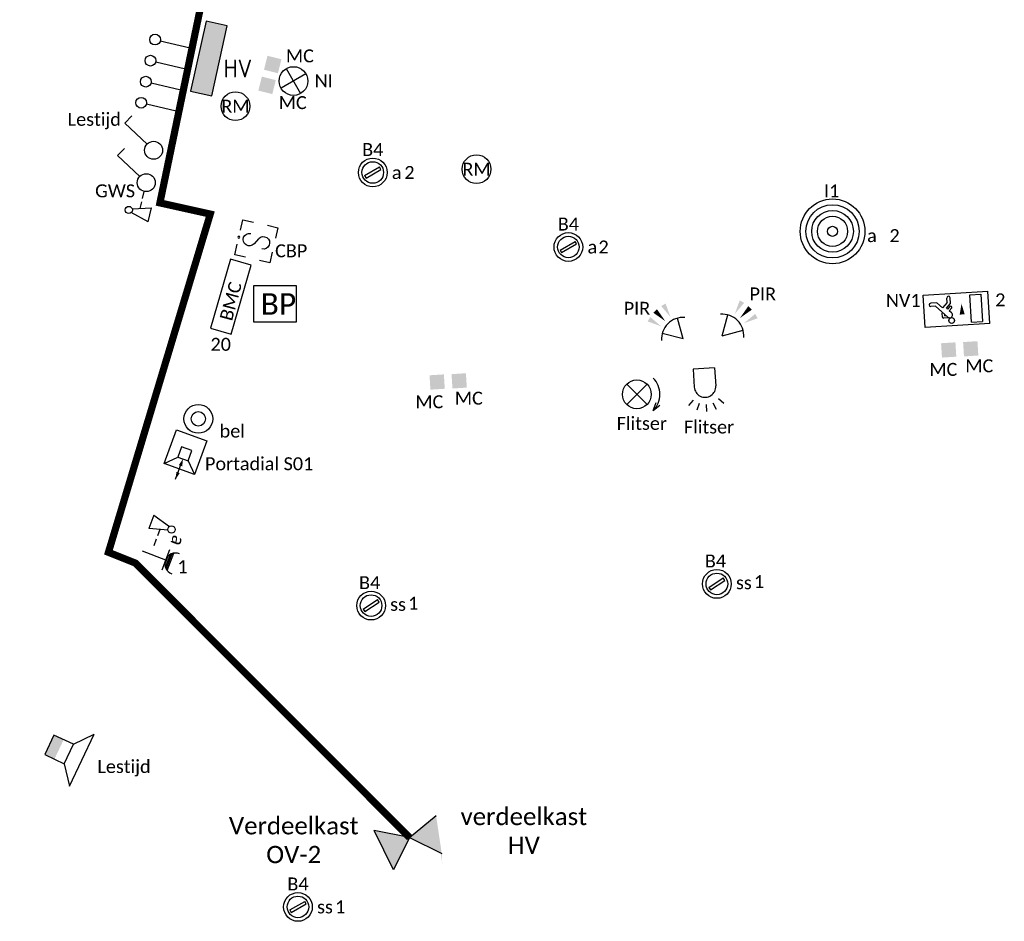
# Model space of a CAD drawing. Header units: millimetres. Extents: x -197899 to 120983, y -4228 to 45370.
# Tile 172 of 200: x 25657 to 32505, y 4768 to 11038. Entities that reach past the tile are written whole.
import ezdxf
from ezdxf.enums import TextEntityAlignment as Align

# ---------------------------------------------------------------- set-up
doc = ezdxf.new("R2010")
doc.units = ezdxf.units.MM
for name, color, linetype in [('EL6132--', 3, 'Continuous'), ('EL6211--', 3, 'Continuous'), ('EL6222--', 3, 'Continuous'), ('EL6223--', 3, 'Continuous'), ('EL6311--', 3, 'Continuous'), ('EL6350--', 3, 'Continuous'), ('EL6421--', 3, 'Continuous'), ('EL6423--', 3, 'Continuous'), ('EL6511--', 3, 'Continuous'), ('EL6521--', 3, 'Continuous'), ('EL6523--', 3, 'Continuous')]:
    doc.layers.add(name, color=color, linetype=linetype)
doc.styles.add('STABICAD-018', font='calibri.ttf', dxfattribs={"height": 180})
doc.styles.add('STABICAD-025', font='ISOCP.SHX', dxfattribs={"height": 2.5})
doc.styles.get("Standard").update_dxf_attribs({"font": 'arial.ttf'})

# ---------------------------------------------------------------- blocks, each defined once
blk = doc.blocks.new('1116A4C')
at = {"color": 0, "linetype": 'Continuous'}
for p, q in [((-5, 4), (-5, 1)), ((5, 4), (-5, 4)), ((5, 1), (5, 4)), ((-5, 1), (5, 1))]:
    blk.add_line(p, q, dxfattribs=at)
blk.add_solid([(-5, 4), (-5, 1), (5, 4), (5, 1)], dxfattribs=at)
at = {"color": 0, "linetype": 'Continuous', "style": 'STABICAD-018'}
for tag, p in [('PANEL', (0, 15)), ('CIRCUIT', (0, 9)), ('SUBCIRCUIT', (4.5, 9)), ('PANELNAME', (0, 6)), ('ARTICLECODE', (0, 0))]:
    blk.add_attdef(tag, text='', height=1.8, dxfattribs=at).set_placement(p, align=Align.MIDDLE)
blk.add_attdef('CASCADINGPANEL', (0, 0), '', height=1.8, dxfattribs=at)
blk = doc.blocks.new('111410')
at = {"color": 0, "linetype": 'Continuous'}
for radius in [2, 1]:
    blk.add_circle((0, 3), radius, dxfattribs=at)
at = {"color": 0, "linetype": 'Continuous', "style": 'STABICAD-018'}
for tag, p in [('SWITCHCODE', (0, 7)), ('ARTICLECODE', (0, 0))]:
    blk.add_attdef(tag, text='', height=1.8, dxfattribs=at).set_placement(p, align=Align.MIDDLE)
blk = doc.blocks.new('1115C2J')
at = {"color": 0, "linetype": 'Continuous'}
for p, q in [((-4.5, 5.5), (4.5, 5.5)), ((-4.5, 1), (-4.5, 5.5)), ((4.5, 1), (4.5, 5.5)), ((-2.68, 4.35), (-3.52, 4.35)), ((-1.94, 3.61), (-2.68, 4.35)), ((-1.24, 4.31), (-1.94, 3.61)), ((-1.37, 3.5), (-0.76, 4.11)), ((-1.24, 4.31), (-1.24, 4.91)), ((-0.76, 4.11), (-0.76, 4.91)), ((2, 5.15), (3.5, 5.15)), ((2, 1.35), (2, 5.15)), ((3.5, 5.15), (3.5, 1.35)), ((-2.88, 3.87), (-3.52, 3.87)), ((-1.27, 2.26), (-2.88, 3.87)), ((-1.94, 2.93), (-2.04, 2.83)), ((-2.04, 2.83), (-2.04, 2.34)), ((-1.23, 3.35), (-1.37, 3.5)), ((-0.87, 3.71), (-1.23, 3.35)), ((-0.65, 3.49), (-1.01, 3.13)), ((-0.71, 2.83), (-1.01, 3.13)), ((-0.99, 2.14), (-1.84, 2.14)), ((-1.71, 2.7), (-1.72, 2.7)), ((-1.72, 2.7), (-1.72, 2.46)), ((-1.47, 2.46), (-1.72, 2.46)), ((4.5, 1), (-4.5, 1)), ((2, 1.35), (3.5, 1.35))]:
    blk.add_line(p, q, dxfattribs=at)
blk.add_lwpolyline([(0.75, 4, 0, 0.7, 0), (0.75, 2.5, 0.7, 0.7, 0)], format="xyseb", dxfattribs=at)
blk.add_circle((-0.76, 1.75), 0.4, dxfattribs=at)
for centre, radius, start, end in [((-3.52, 4.11), 0.24, 90, 270), ((-1, 4.91), 0.24, 0, 180), ((-0.99, 2.54), 0.4, 225, 45), ((-0.76, 3.6), 0.16, 315, 135), ((-1.84, 2.34), 0.2, 180, 270)]:
    blk.add_arc(centre, radius, start, end, dxfattribs=at)
at = {"color": 0, "linetype": 'Continuous', "style": 'STABICAD-018'}
for tag, p in [('PANEL', (0, 15.17)), ('CIRCUIT', (0, 12.17)), ('SUBCIRCUIT', (4.5, 12.17)), ('LIGHTFIXTURECODE', (0, 8))]:
    blk.add_attdef(tag, text='', height=1.8, dxfattribs=at).set_placement(p, align=Align.MIDDLE)
blk = doc.blocks.new('*U509')
for radius in [225, 185, 145, 105, 35]:
    blk.add_circle((0, 0), radius)
at = {"color": 0, "linetype": 'Continuous', "style": 'STABICAD-018'}
blk.add_attdef('CIRCUIT', text='', height=180, dxfattribs=at).set_placement((0, 223.8), align=Align.BOTTOM_RIGHT)
for tag, p in [('SWITCHCODE', (50, 223.8)), ('SUBCIRCUIT', (150, 223.8))]:
    blk.add_attdef(tag, text='', height=180, dxfattribs=at).set_placement(p, align=Align.BOTTOM_LEFT)
for tag, p in [('LIGHTFIXTURECODE', (0, -400)), ('PANEL', (0, -650))]:
    blk.add_attdef(tag, text='', height=180, dxfattribs=at).set_placement(p, align=Align.MIDDLE)
blk = doc.blocks.new('*U512')
at = {"linetype": 'Continuous'}
for p, q in [((-57, -21.3), (47, 38.7)), ((-47, -38.7), (57, 21.3)), ((57, 21.3), (47, 38.7)), ((-57, -21.3), (-47, -38.7))]:
    blk.add_line(p, q, dxfattribs=at)
for radius in [100, 75]:
    blk.add_circle((0, 0), radius, dxfattribs=at)
at = {"color": 0, "linetype": 'Continuous', "style": 'STABICAD-018'}
for tag, p in [('LIGHTFIXTURECODE', (0, 225)), ('PANEL', (0, -225))]:
    blk.add_attdef(tag, text='', height=180, dxfattribs=at).set_placement(p, align=Align.MIDDLE)
for tag, p in [('CIRCUIT', (150, 0)), ('SWITCHCODE', (250, 0)), ('SUBCIRCUIT', (350, 0))]:
    blk.add_attdef(tag, text='', height=180, dxfattribs=at).set_placement(p, align=Align.MIDDLE_LEFT)
blk = doc.blocks.new('E00445')
at = {"color": 0, "linetype": 'Continuous'}
for p, q in [((5, 4), (-5, 4)), ((-5, 4), (-5, 1)), ((5, 1), (5, 4)), ((-5, 1), (5, 1))]:
    blk.add_line(p, q, dxfattribs=at)
at = {"color": 0, "linetype": 'Continuous', "style": 'STABICAD-018'}
for tag, p in [('FIREPROTECTION_PANELNAME', (4, 13.5)), ('PANEL', (0, 9)), ('CIRCUIT', (0, 6)), ('SUBCIRCUIT', (6, 6)), ('ARTICLECODE', (0, 0))]:
    blk.add_attdef(tag, text='', height=1.8, dxfattribs=at).set_placement(p, align=Align.MIDDLE)
at = {"color": 0, "linetype": 'Continuous', "style": 'STABICAD-018', "flags": 1}
blk.add_attdef('POWERCODE', text='', height=1.8, dxfattribs=at).set_placement((14.5, 6), align=Align.MIDDLE)
blk = doc.blocks.new('E00058')
at = {"color": 0, "linetype": 'Continuous'}
for q in [(-1.5, 3.6), (1.5, 3.6)]:
    blk.add_line((0, 1), q, dxfattribs=at)
blk.add_arc((0, 1), 3, 40.5288, 139.4712, dxfattribs=at)
for points in [[(-1.76, 6.21), (-1.08, 6.39), (-0.91, 4.38)], [(-0.35, 6.49), (0.35, 6.49), (0, 4.5)], [(1.08, 6.39), (1.76, 6.21), (0.91, 4.38)]]:
    blk.add_solid(points, dxfattribs=at)
at = {"color": 0, "linetype": 'Continuous', "style": 'STABICAD-018'}
blk.add_attdef('SECURITY_PANEL', text='', height=1.8, dxfattribs=at).set_placement((0, 10), align=Align.CENTER)
for tag, p in [('TEXT1', (0, 9)), ('ARTICLECODE', (0, 0))]:
    blk.add_attdef(tag, text='', height=1.8, dxfattribs=at).set_placement(p, align=Align.MIDDLE)
blk = doc.blocks.new('E00046')
at = {"color": 0, "linetype": 'Continuous'}
blk.add_solid([(-1, 1), (1, 1), (-1, 3), (1, 3)], dxfattribs=at)
at = {"color": 0, "linetype": 'Continuous', "style": 'STABICAD-018'}
blk.add_attdef('SECURITY_PANEL', text='', height=1.8, dxfattribs=at).set_placement((0, 10), align=Align.CENTER)
for tag, p in [('TEXT1', (0, 5.5)), ('ARTICLECODE', (0, 0))]:
    blk.add_attdef(tag, text='', height=1.8, dxfattribs=at).set_placement(p, align=Align.MIDDLE)
blk = doc.blocks.new('E00036')
at = {"color": 0, "linetype": 'Continuous'}
for p, q in [((-2.5, 6), (-2.5, 4.5)), ((-1, 6), (-2.5, 6)), ((2.5, 6), (1, 6)), ((2.5, 4.5), (2.5, 6)), ((0.42, 3.73), (-0.42, 3.27)), ((-2.5, 2.5), (-2.5, 1)), ((2.5, 1), (2.5, 2.5)), ((-2.5, 1), (-1, 1)), ((1, 1), (2.5, 1))]:
    blk.add_line(p, q, dxfattribs=at)
blk.add_circle((0, 1), 0.125, dxfattribs=at)
for centre, start, end in [((0, 4.5), 298.955, 180), ((0, 2.5), 118.955, 0)]:
    blk.add_arc(centre, 0.875, start, end, dxfattribs=at)
at = {"color": 0, "linetype": 'Continuous', "style": 'STABICAD-018'}
blk.add_attdef('SECURITY_PANEL', text='', height=1.8, dxfattribs=at).set_placement((0, 10), align=Align.CENTER)
for tag, p in [('TEXT1', (0, 8.5)), ('ARTICLECODE', (0, 0))]:
    blk.add_attdef(tag, text='', height=1.8, dxfattribs=at).set_placement(p, align=Align.MIDDLE)
blk = doc.blocks.new('E00040A')
at = {"color": 0, "linetype": 'Continuous'}
for p, q in [((0, 6), (0, 7)), ((-1.77, 5.27), (-2.47, 5.97)), ((-0.96, 5.81), (-1.34, 6.73)), ((0.96, 5.81), (1.34, 6.73)), ((1.77, 5.27), (2.47, 5.97)), ((-1.5, 1), (-1.5, 3.5)), ((1.5, 1), (1.5, 3.5)), ((-1.5, 1), (1.5, 1))]:
    blk.add_line(p, q, dxfattribs=at)
blk.add_arc((0, 3.5), 1.5, 0, 180, dxfattribs=at)
at = {"color": 0, "linetype": 'Continuous', "style": 'STABICAD-018'}
blk.add_attdef('SECURITY_PANEL', text='', height=1.8, dxfattribs=at).set_placement((0, 11), align=Align.CENTER)
for tag, p in [('TEXT1', (0, 9.5)), ('ARTICLECODE', (0, 0))]:
    blk.add_attdef(tag, text='', height=1.8, dxfattribs=at).set_placement(p, align=Align.MIDDLE)
blk = doc.blocks.new('E00029')
at = {"color": 0, "linetype": 'Continuous'}
for p, q in [((-2.26, 5.26), (-3.2, 4.51)), ((-2.26, 5.26), (-2.7, 4.14)), ((-1.41, 1.59), (1.41, 4.41)), ((-1.41, 4.41), (1.41, 1.59))]:
    blk.add_line(p, q, dxfattribs=at)
blk.add_circle((0, 3), 2, dxfattribs=at)
blk.add_arc((0, 3), 3.2, 135, 225, dxfattribs=at)
at = {"color": 0, "linetype": 'Continuous', "style": 'STABICAD-018'}
for tag, p in [('CODING1', (-3.05, 4.99)), ('CODING2', (-2.78, 2.53)), ('ARTICLECODE', (0, 0)), ('FIREPROTECTION_PANEL', (-0.92, -2.5)), ('FIREPROTECTION_ZONE', (-1.79, -4.32)), ('FIREPROTECTION_HARDWARENUMBER', (7.7, -4.95))]:
    blk.add_attdef(tag, text='', height=1.8, dxfattribs=at).set_placement(p, align=Align.MIDDLE)
blk = doc.blocks.new('E00020')
at = {"color": 0, "linetype": 'Continuous'}
blk.add_circle((0, 0), 2, dxfattribs=at)
at = {"color": 0, "linetype": 'Continuous', "style": 'STABICAD-018'}
for tag, p in [('CODING1', (0.68, 7.74)), ('CODING2', (0.95, 5.28)), ('ARTICLECODE', (0, 0)), ('FIREPROTECTION_PANEL', (0.1, -3.37)), ('FIREPROTECTION_ZONE', (1.58, -6.46)), ('FIREPROTECTION_HARDWARENUMBER', (7.57, -7.83))]:
    blk.add_attdef(tag, text='', height=1.8, dxfattribs=at).set_placement(p, align=Align.MIDDLE)
blk = doc.blocks.new('1114A6')
at = {"color": 0, "linetype": 'Continuous'}
for p, q in [((-5.25, 0.75), (-4.51, 3.33)), ((-3.99, 3.33), (-3.25, 0.75)), ((-3.68, 2.25), (-2.75, 2.25)), ((-2.25, 2.25), (-1.25, 2.25)), ((-5.25, 0.75), (-3.25, 0.75))]:
    blk.add_line(p, q, dxfattribs=at)
blk.add_circle((-4.25, 3.75), 0.5, dxfattribs=at)
blk = doc.blocks.new('*U336')
at = {"color": 0, "linetype": 'Continuous'}
for p, q in [((0.62, 3.33), (2.74, 7)), ((2.74, 7), (3.95, 6.3))]:
    blk.add_line(p, q, dxfattribs=at)
blk.add_circle((0, 2.25), 1.25, dxfattribs=at)
at = {"color": 0, "linetype": 'ByBlock'}
blk.add_blockref('1114A6', (0, 0), dxfattribs=at)
at = {"color": 0, "linetype": 'Continuous', "style": 'STABICAD-018'}
for tag, p in [('SWITCHCODE', (3.36, 9)), ('ARTICLECODE', (0, 0))]:
    blk.add_attdef(tag, text='', height=1.8, dxfattribs=at).set_placement(p, align=Align.MIDDLE)
blk = doc.blocks.new('E00501')
at = {"color": 0, "linetype": 'Continuous'}
for p, q in [((-2.5, 1), (-2.5, 5.5)), ((-2.5, 5.5), (2.5, 5.5)), ((1, 4), (2.5, 5.5)), ((2.5, 5.5), (2.5, 1)), ((-0.5, 4), (-0.5, 2.5)), ((1, 4), (-0.5, 4)), ((1, 2.5), (1, 4)), ((4, 3.25), (1.33, 3.25)), ((-0.5, 2.5), (1, 2.5)), ((2.5, 1), (1, 2.5)), ((2.5, 1), (-2.5, 1))]:
    blk.add_line(p, q, dxfattribs=at)
for points in [[(1, 3.25, 0, 0.5, 0), (2, 3.25, 0.5, 0.5, 0)], [(4, 3.25, 0, 0.5, 0), (3, 3.25, 0.5, 0.5, 0)]]:
    blk.add_lwpolyline(points, format="xyseb", dxfattribs=at)
at = {"color": 0, "linetype": 'Continuous', "style": 'STABICAD-018'}
for tag, p in [('TEXT1', (0, 8)), ('ARTICLECODE', (0, 0))]:
    blk.add_attdef(tag, text='', height=1.8, dxfattribs=at).set_placement(p, align=Align.MIDDLE)
blk = doc.blocks.new('090907WD')
at = {"color": 0, "linetype": 'Continuous'}
for p, q in [((4, 6), (-4, 6)), ((-1.5, 4), (-4, 6)), ((1.5, 4), (4, 6)), ((1.5, 4), (-1.5, 4)), ((-1.5, 4), (-1.5, 1)), ((1.5, 1), (1.5, 4)), ((-1.5, 1), (1.5, 1))]:
    blk.add_line(p, q, dxfattribs=at)
blk.add_solid([(-1.5, 2.5), (1.5, 2.5), (-1.5, 1), (1.5, 1)], dxfattribs=at)
at = {"color": 0, "linetype": 'Continuous', "style": 'STABICAD-018'}
for tag, p in [('SWITCHCODE', (0, 8)), ('ARTICLECODE', (0, 0))]:
    blk.add_attdef(tag, text='', height=1.8, dxfattribs=at).set_placement(p, align=Align.MIDDLE)
blk = doc.blocks.new('1114A1')
at = {"color": 0, "linetype": 'Continuous'}
for p, q in [((0.62, 3.33), (2.74, 7)), ((2.74, 7), (3.95, 6.3))]:
    blk.add_line(p, q, dxfattribs=at)
blk.add_circle((0, 2.25), 1.25, dxfattribs=at)
at = {"color": 0, "linetype": 'Continuous', "style": 'STABICAD-018'}
for tag, p in [('SWITCHCODE', (3.36, 9)), ('ARTICLECODE', (0, 0))]:
    blk.add_attdef(tag, text='', height=1.8, dxfattribs=at).set_placement(p, align=Align.MIDDLE)
blk = doc.blocks.new('VB654NVI')
at = {"color": 0, "linetype": 'Continuous'}
for p, q in [((-1.41, 1.59), (1.41, 4.41)), ((-1.41, 4.41), (1.41, 1.59))]:
    blk.add_line(p, q, dxfattribs=at)
blk.add_circle((0, 3), 2, dxfattribs=at)
at = {"color": 0, "linetype": 'Continuous', "style": 'STABICAD-018'}
for tag, p in [('ARTICLECODE', (-2.66, 12.86)), ('FIREPROTECTION_PANEL', (0, 9.85)), ('CODING', (0, 7))]:
    blk.add_attdef(tag, text='', height=1.8, dxfattribs=at).set_placement(p, align=Align.MIDDLE)
blk = doc.blocks.new('E00128')
at = {"color": 0, "linetype": 'Continuous'}
blk.add_line((0, 5.25), (0, 1), dxfattribs=at)
blk.add_circle((0, 6), 0.75, dxfattribs=at)
at = {"color": 0, "linetype": 'Continuous', "style": 'STABICAD-018'}
for tag, p in [('TEXT1', (0, 9)), ('ARTICLECODE', (0, 0))]:
    blk.add_attdef(tag, text='', height=1.8, dxfattribs=at).set_placement(p, align=Align.MIDDLE)
blk = doc.blocks.new('111304AWP')
at = {"color": 0, "linetype": 'Continuous'}
for p, q in [((1.3, 5.25), (-1.3, 5.25)), ((1.16, 5.05), (-1.16, 5.05)), ((0.96, 4.85), (-0.96, 4.85)), ((0.65, 4.65), (-0.65, 4.65))]:
    blk.add_line(p, q, dxfattribs=at)
blk = doc.blocks.new('*U502')
at = {"color": 0, "linetype": 'Continuous'}
for p, q in [((-1.5, 4.5), (1.5, 4.5)), ((0, 1), (0, 4.5))]:
    blk.add_line(p, q, dxfattribs=at)
blk.add_arc((0, 6), 1.5, 180, 0, dxfattribs=at)
for name in ['1114A6', '111304AWP']:
    blk.add_blockref(name, (0, 0), dxfattribs=at)
at = {"color": 0, "linetype": 'Continuous', "style": 'STABICAD-018'}
for tag, p in [('PANEL', (0, 11.5)), ('CIRCUIT', (0, 8.5)), ('SUBCIRCUIT', (4.5, 8.5)), ('ARTICLECODE', (0, 0))]:
    blk.add_attdef(tag, text='', height=1.8, dxfattribs=at).set_placement(p, align=Align.MIDDLE)
at = {"color": 0, "linetype": 'Continuous', "style": 'STABICAD-018', "flags": 1}
blk.add_attdef('POWERCODE', text='', height=1.8, dxfattribs=at).set_placement((13, 8.5), align=Align.MIDDLE)

msp = doc.modelspace()

# ---------------------------------------------------------------- hatches: boundary and pattern name
h = msp.add_hatch(color=4)
h.dxf.hatch_style = 1
h.paths.add_polyline_path([(28368.1, 5350.8), (28123, 5400.3), (28256.9, 5126.9)])
edge = h.paths.add_edge_path()
edge.add_line((28368.1, 5350.8), (28592, 5239.6))
edge.add_line((28592, 5239.6), (28595.7, 5164.4))
edge.add_line((28368.1, 5350.8), (28552.5, 5504.7))
h = msp.add_hatch(color=4)
h.dxf.hatch_style = 1
h.paths.add_polyline_path([(28368.1, 5350.8), (28552.5, 5504.7), (28592, 5239.6)])

# ---------------------------------------------------------------- linework, layer by layer
for p, q in [((27282, 9185.9), (27282, 8935.9)), ((27582, 9185.9), (27282, 9185.9)), ((27582, 8935.9), (27582, 9185.9)), ((27282, 8935.9), (27582, 8935.9))]:
    msp.add_line(p, q)
at = {"color": 4}
for p, q in [((28368.1, 5350.8), (28552.5, 5504.7)), ((28368.1, 5350.8), (28123, 5400.3)), ((28256.9, 5126.9), (28123, 5400.3)), ((28368.1, 5350.8), (28256.9, 5126.9)), ((28368.1, 5350.8), (28592, 5239.6))]:
    msp.add_line(p, q, dxfattribs=at)
at = {"color": 4, "const_width": 50}
msp.add_lwpolyline([(28368.1, 5350.8), (26461.3, 7259), (26273.8, 7333.9), (26982, 9685.9), (26631.8, 9763.7), (27057, 11810.9), (25456.9, 12216.7), (26557, 16310.9), (27932, 15985.9), (27732, 18185.9), (23957.1, 19212.2), (24257, 20360.9), (21857.2, 20983.4), (22357, 23035.9), (26782, 21885.9), (25302.5, 24704.9), (26186.4, 25588.8)], dxfattribs=at)

# ---------------------------------------------------------------- block references
at = {"layer": 'EL6132--', "linetype": 'Continuous', "xscale": 50, "yscale": 50, "rotation": 77.00000000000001}
for p in [(26890.4, 10831.7), (26858.2, 10685.4), (26826, 10539), (26793.8, 10392.7)]:
    msp.add_blockref('E00128', p, dxfattribs=at)
at = {"layer": 'EL6211--', "linetype": 'Continuous'}
ref = msp.add_blockref('1116A4C', (26850.3, 10794.7), dxfattribs=dict(at, xscale=50.00000000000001, yscale=50.00000000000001, rotation=257.5898995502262))
ref.add_attrib('PANELNAME', 'HV', dxfattribs={"layer": '0', "color": 4, "linetype": 'ByBlock', "height": 125, "style": 'STABICAD-025'}).set_placement((27174.2, 10698.3), align=Align.MIDDLE)
at = {"layer": 'EL6222--', "linetype": 'Continuous'}
ref = msp.add_blockref('*U502', (26461.4, 7361.4), dxfattribs=dict(at, xscale=50, yscale=50, zscale=50, rotation=249.0197542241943))
ref.add_attrib('CIRCUIT', '1', dxfattribs={"layer": '0', "color": 1, "linetype": 'Continuous', "height": 90, "style": 'STABICAD-018'}).set_placement((26788.5, 7234), align=Align.MIDDLE)
ref.add_attrib('POWERCODE', 'a', dxfattribs={"layer": '0', "color": 1, "linetype": 'Continuous', "height": 90, "rotation": 249.01975, "style": 'STABICAD-018'}).set_placement((26756.8, 7413.4), align=Align.MIDDLE)
at = {"layer": 'EL6223--', "linetype": 'Continuous'}
ref = msp.add_blockref('*U336', (26646.3, 9878.5), dxfattribs=dict(at, xscale=49.99999999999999, yscale=49.99999999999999, rotation=76.74580836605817))
ref.add_attrib('ARTICLECODE', 'GWS', dxfattribs={"layer": '0', "color": 7, "linetype": 'ByBlock', "height": 90, "style": 'STABICAD-018'}).set_placement((26320.1, 9847.3), align=Align.MIDDLE)
at = {"layer": 'EL6311--', "linetype": 'Continuous'}
ref = msp.add_blockref('1114A1', (26697.4, 10103.6), dxfattribs=dict(at, xscale=50, yscale=50, rotation=76.7458083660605))
ref.add_attrib('ARTICLECODE', 'Lestijd', dxfattribs={"layer": '0', "color": 7, "linetype": 'ByBlock', "height": 90, "style": 'STABICAD-018'}).set_placement((26175.2, 10336.4), align=Align.MIDDLE)
at = {"layer": 'EL6311--', "color": 50, "linetype": 'Continuous'}
ref = msp.add_blockref('*U512', (28112.2, 9975.1), dxfattribs=at)
ref.add_attrib('CIRCUIT', '2', dxfattribs={"layer": '0', "color": 7, "linetype": 'ByBlock', "height": 90, "style": 'STABICAD-018'}).set_placement((28332, 9975.1), align=Align.MIDDLE_LEFT)
ref.add_attrib('LIGHTFIXTURECODE', 'B4', dxfattribs={"layer": '0', "color": 7, "linetype": 'ByBlock', "height": 90, "style": 'STABICAD-018'}).set_placement((28112.2, 10134.8), align=Align.MIDDLE)
ref.add_attrib('SUBCIRCUIT', 'a', dxfattribs={"layer": '0', "color": 7, "linetype": 'ByBlock', "height": 90, "style": 'STABICAD-018'}).set_placement((28245, 9975.1), align=Align.MIDDLE_LEFT)
at = {"layer": 'EL6311--', "linetype": 'Continuous'}
ref = msp.add_blockref('*U509', (31310, 9565.9), dxfattribs=dict(at, rotation=344.9999999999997))
ref.add_attrib('CIRCUIT', '2', dxfattribs={"layer": '0', "color": 7, "linetype": 'ByBlock', "height": 90, "style": 'STABICAD-018'}).set_placement((31776.7, 9464.1), align=Align.BOTTOM_RIGHT)
ref.add_attrib('LIGHTFIXTURECODE', 'I1', dxfattribs={"layer": '0', "color": 7, "linetype": 'ByBlock', "height": 90, "style": 'STABICAD-018'}).set_placement((31304.1, 9847), align=Align.MIDDLE)
ref.add_attrib('SUBCIRCUIT', 'a', dxfattribs={"layer": '0', "color": 7, "linetype": 'ByBlock', "height": 90, "style": 'STABICAD-018'}).set_placement((31550.3, 9464.1), align=Align.BOTTOM_LEFT)
at = {"layer": 'EL6311--', "color": 50, "linetype": 'Continuous'}
ref = msp.add_blockref('*U512', (29472.8, 9456.9), dxfattribs=at)
ref.add_attrib('CIRCUIT', '2', dxfattribs={"layer": '0', "color": 7, "linetype": 'ByBlock', "height": 90, "style": 'STABICAD-018'}).set_placement((29682, 9456.9), align=Align.MIDDLE_LEFT)
ref.add_attrib('LIGHTFIXTURECODE', 'B4', dxfattribs={"layer": '0', "color": 7, "linetype": 'ByBlock', "height": 90, "style": 'STABICAD-018'}).set_placement((29472.8, 9616.6), align=Align.MIDDLE)
ref.add_attrib('SUBCIRCUIT', 'a', dxfattribs={"layer": '0', "color": 7, "linetype": 'ByBlock', "height": 90, "style": 'STABICAD-018'}).set_placement((29605.7, 9456.9), align=Align.MIDDLE_LEFT)
ref = msp.add_blockref('*U512', (30505.7, 7114.2), dxfattribs=dict(at, rotation=3.586722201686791))
ref.add_attrib('CIRCUIT', '1', dxfattribs={"layer": '0', "color": 7, "linetype": 'ByBlock', "height": 90, "style": 'STABICAD-018'}).set_placement((30763.1, 7130.4), align=Align.MIDDLE_LEFT)
ref.add_attrib('LIGHTFIXTURECODE', 'B4', dxfattribs={"layer": '0', "color": 7, "linetype": 'ByBlock', "height": 90, "style": 'STABICAD-018'}).set_placement((30495.7, 7273.6), align=Align.MIDDLE)
ref.add_attrib('SUBCIRCUIT', 'ss', dxfattribs={"layer": '0', "color": 7, "linetype": 'ByBlock', "height": 90, "style": 'STABICAD-018'}).set_placement((30638.3, 7122.5), align=Align.MIDDLE_LEFT)
ref = msp.add_blockref('*U512', (28100.6, 6963.5), dxfattribs=dict(at, rotation=3.586722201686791))
ref.add_attrib('CIRCUIT', '1', dxfattribs={"layer": '0', "color": 7, "linetype": 'ByBlock', "height": 90, "style": 'STABICAD-018'}).set_placement((28357.9, 6979.6), align=Align.MIDDLE_LEFT)
ref.add_attrib('LIGHTFIXTURECODE', 'B4', dxfattribs={"layer": '0', "color": 7, "linetype": 'ByBlock', "height": 90, "style": 'STABICAD-018'}).set_placement((28090.6, 7122.8), align=Align.MIDDLE)
ref.add_attrib('SUBCIRCUIT', 'ss', dxfattribs={"layer": '0', "color": 7, "linetype": 'ByBlock', "height": 90, "style": 'STABICAD-018'}).set_placement((28233.2, 6971.8), align=Align.MIDDLE_LEFT)
ref = msp.add_blockref('*U512', (27591.9, 4868.1), dxfattribs=at)
ref.add_attrib('CIRCUIT', '1', dxfattribs={"layer": '0', "color": 7, "linetype": 'ByBlock', "height": 90, "style": 'STABICAD-018'}).set_placement((27849.8, 4868.1), align=Align.MIDDLE_LEFT)
ref.add_attrib('LIGHTFIXTURECODE', 'B4', dxfattribs={"layer": '0', "color": 7, "linetype": 'ByBlock', "height": 90, "style": 'STABICAD-018'}).set_placement((27591.9, 5027.8), align=Align.MIDDLE)
ref.add_attrib('SUBCIRCUIT', 'ss', dxfattribs={"layer": '0', "color": 7, "linetype": 'ByBlock', "height": 90, "style": 'STABICAD-018'}).set_placement((27724.8, 4868.1), align=Align.MIDDLE_LEFT)
at = {"layer": 'EL6350--', "linetype": 'Continuous'}
ref = msp.add_blockref('1115C2J', (32182, 8860.9), dxfattribs=dict(at, xscale=49.99999999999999, yscale=49.99999999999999, rotation=3.607388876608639))
ref.add_attrib('CIRCUIT', '2', dxfattribs={"layer": '0', "color": 7, "linetype": 'ByBlock', "height": 90, "style": 'STABICAD-018'}).set_placement((32476.7, 9089.8), align=Align.MIDDLE)
ref.add_attrib('LIGHTFIXTURECODE', 'NV1', dxfattribs={"layer": '0', "color": 7, "linetype": 'ByBlock', "height": 90, "style": 'STABICAD-018'}).set_placement((31801.8, 9085.8), align=Align.MIDDLE)
at = {"layer": 'EL6421--', "linetype": 'Continuous'}
ref = msp.add_blockref('090907WD', (25817.2, 6016.5), dxfattribs=dict(at, xscale=50, yscale=50, rotation=244.7419571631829))
ref.add_attrib('ARTICLECODE', 'Lestijd', dxfattribs={"layer": '0', "color": 7, "linetype": 'ByBlock', "height": 90, "style": 'STABICAD-018'}).set_placement((26382, 5835.9), align=Align.MIDDLE)
at = {"layer": 'EL6423--', "linetype": 'Continuous'}
ref = msp.add_blockref('E00501', (26657, 8085.9), dxfattribs=dict(at, xscale=50.00000000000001, yscale=50.00000000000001, rotation=249.9331012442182))
ref.add_attrib('TEXT1', 'Portadial S01', dxfattribs={"layer": '0', "color": 7, "linetype": 'ByBlock', "height": 90, "style": 'STABICAD-018'}).set_placement((27322.1, 7953), align=Align.MIDDLE)
at = {"layer": 'EL6511--', "linetype": 'Continuous'}
ref = msp.add_blockref('VB654NVI', (27415.9, 10649.7), dxfattribs=dict(at, xscale=49.99999999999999, yscale=49.99999999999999, rotation=255))
ref.add_attrib('ARTICLECODE', 'NI', dxfattribs={"layer": '0', "color": 7, "linetype": 'Continuous', "height": 90, "style": 'STABICAD-018'}).set_placement((27770.9, 10613.3), align=Align.MIDDLE)
ref = msp.add_blockref('E00020', (27157, 10435.9), dxfattribs=dict(at, xscale=50, yscale=50))
ref.add_attrib('ARTICLECODE', 'RM', dxfattribs={"layer": '0', "color": 7, "linetype": 'Continuous', "height": 90, "style": 'STABICAD-018'}).set_placement((27157, 10435.9), align=Align.MIDDLE)
ref = msp.add_blockref('E00020', (28833.8, 9997.8), dxfattribs=dict(at, xscale=50, yscale=50))
ref.add_attrib('ARTICLECODE', 'RM', dxfattribs={"layer": '0', "color": 7, "linetype": 'Continuous', "height": 90, "style": 'STABICAD-018'}).set_placement((28833.8, 9997.8), align=Align.MIDDLE)
ref = msp.add_blockref('E00445', (27005, 9146.5), dxfattribs=dict(at, xscale=50, yscale=50, rotation=253.8509880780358))
ref.add_attrib('ARTICLECODE', 'BMC', dxfattribs={"layer": '0', "color": 7, "linetype": 'Continuous', "height": 90, "rotation": 75, "style": 'STABICAD-018'}).set_placement((27124.1, 9079.8), align=Align.MIDDLE)
ref.add_attrib('CIRCUIT', '20', dxfattribs={"layer": '0', "color": 7, "linetype": 'Continuous', "height": 90, "style": 'STABICAD-018'}).set_placement((27054.7, 8780.3), align=Align.MIDDLE)
ref = msp.add_blockref('E00029', (29949.3, 8582.2), dxfattribs=dict(at, xscale=50, yscale=50, rotation=180))
ref.add_attrib('ARTICLECODE', 'Flitser', dxfattribs={"layer": '0', "color": 7, "linetype": 'Continuous', "height": 90, "style": 'STABICAD-018'}).set_placement((29983.5, 8233.5), align=Align.MIDDLE)
at = {"layer": 'EL6521--', "linetype": 'Continuous'}
ref = msp.add_blockref('E00046', (27391.9, 10628.9), dxfattribs=dict(at, xscale=49.99999999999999, yscale=49.99999999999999, rotation=345.9637565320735))
ref.add_attrib('ARTICLECODE', 'MC', dxfattribs={"layer": '0', "color": 7, "linetype": 'ByBlock', "height": 90, "style": 'STABICAD-018'}).set_placement((27605.4, 10785.9), align=Align.MIDDLE_CENTER)
ref = msp.add_blockref('E00046', (27353.1, 10484), dxfattribs=dict(at, xscale=49.99999999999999, yscale=49.99999999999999, rotation=345.9637565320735))
ref.add_attrib('ARTICLECODE', 'MC', dxfattribs={"layer": '0', "color": 7, "linetype": 'ByBlock', "height": 90, "style": 'STABICAD-018'}).set_placement((27555.4, 10460.9), align=Align.MIDDLE_CENTER)
ref = msp.add_blockref('E00036', (27132, 9535.9), dxfattribs=dict(at, xscale=-49.99999999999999, yscale=49.99999999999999, rotation=257.1557639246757))
ref.add_attrib('ARTICLECODE', 'CBP', dxfattribs={"layer": '0', "color": 7, "linetype": 'ByBlock', "height": 90, "style": 'STABICAD-018'}).set_placement((27544.9, 9430.7), align=Align.MIDDLE)
ref = msp.add_blockref('E00058', (30507.4, 8804.3), dxfattribs=dict(at, xscale=50, yscale=50, rotation=314.9999999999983))
ref.add_attrib('ARTICLECODE', 'PIR', dxfattribs={"layer": '0', "color": 7, "linetype": 'ByBlock', "height": 90, "style": 'STABICAD-018'}).set_placement((30824.9, 9130.7), align=Align.MIDDLE)
ref = msp.add_blockref('E00058', (30306, 8782.2), dxfattribs=dict(at, xscale=50.00000000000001, yscale=50.00000000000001, rotation=44.99999999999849))
ref.add_attrib('ARTICLECODE', 'PIR', dxfattribs={"layer": '0', "color": 7, "linetype": 'ByBlock', "height": 90, "style": 'STABICAD-018'}).set_placement((29949.9, 9030.7), align=Align.MIDDLE)
ref = msp.add_blockref('E00046', (32111.6, 8840.8), dxfattribs=dict(at, xscale=49.99999999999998, yscale=49.99999999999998, rotation=183.5867222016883))
ref.add_attrib('ARTICLECODE', 'MC', dxfattribs={"layer": '0', "color": 7, "linetype": 'ByBlock', "height": 90, "style": 'STABICAD-018'}).set_placement((32080.4, 8605.9), align=Align.MIDDLE_CENTER)
ref = msp.add_blockref('E00046', (32264.8, 8848.9), dxfattribs=dict(at, xscale=50, yscale=50, rotation=183.5867222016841))
ref.add_attrib('ARTICLECODE', 'MC', dxfattribs={"layer": '0', "color": 7, "linetype": 'ByBlock', "height": 90, "style": 'STABICAD-018'}).set_placement((32330.4, 8630.9), align=Align.MIDDLE_CENTER)
ref = msp.add_blockref('E00046', (28553.8, 8617.8), dxfattribs=dict(at, xscale=49.99999999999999, yscale=49.99999999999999, rotation=183.5867222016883))
ref.add_attrib('ARTICLECODE', 'MC', dxfattribs={"layer": '0', "color": 7, "linetype": 'ByBlock', "height": 90, "style": 'STABICAD-018'}).set_placement((28505.4, 8380.9), align=Align.MIDDLE_CENTER)
ref = msp.add_blockref('E00046', (28707, 8625.9), dxfattribs=dict(at, xscale=50, yscale=50, rotation=183.5867222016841))
ref.add_attrib('ARTICLECODE', 'MC', dxfattribs={"layer": '0', "color": 7, "linetype": 'ByBlock', "height": 90, "style": 'STABICAD-018'}).set_placement((28780.4, 8405.9), align=Align.MIDDLE_CENTER)
ref = msp.add_blockref('E00040A', (30412.2, 8661.3), dxfattribs=dict(at, xscale=50, yscale=50, rotation=183.5867222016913))
ref.add_attrib('ARTICLECODE', 'Flitser', dxfattribs={"layer": '0', "color": 7, "linetype": 'ByBlock', "height": 90, "style": 'STABICAD-018'}).set_placement((30450.7, 8208.5), align=Align.MIDDLE)
at = {"layer": 'EL6523--', "linetype": 'Continuous'}
ref = msp.add_blockref('111410', (26757, 8310.9), dxfattribs=dict(at, xscale=50, yscale=50, rotation=250.95607904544))
ref.add_attrib('SWITCHCODE', 'bel', dxfattribs={"layer": '0', "color": 7, "linetype": 'ByBlock', "height": 90, "style": 'STABICAD-018'}).set_placement((27135.1, 8180.4), align=Align.MIDDLE)

# ---------------------------------------------------------------- texts
at = {"insert": (27332, 9135.9), "char_height": 150, "attachment_point": 1, "style": 'STABICAD-018'}
msp.add_mtext_dynamic_manual_height_columns('BP', width=300, gutter_width=450, heights=[0], dxfattribs=at)
at = {"char_height": 120, "attachment_point": 5}
for s, insert in [('{\\fCalibri|b0|i0|c0|p34;verdeelkast HV}', (29163.2, 5396.8)), ('{\\fCalibri|b0|i0|c0|p34;Verdeelkast\\POV-2}', (27562.7, 5331.8))]:
    msp.add_mtext_dynamic_manual_height_columns(s, width=820.022, gutter_width=12.5, heights=[0], dxfattribs=dict(at, insert=insert))

doc.saveas('drawing.dxf')
